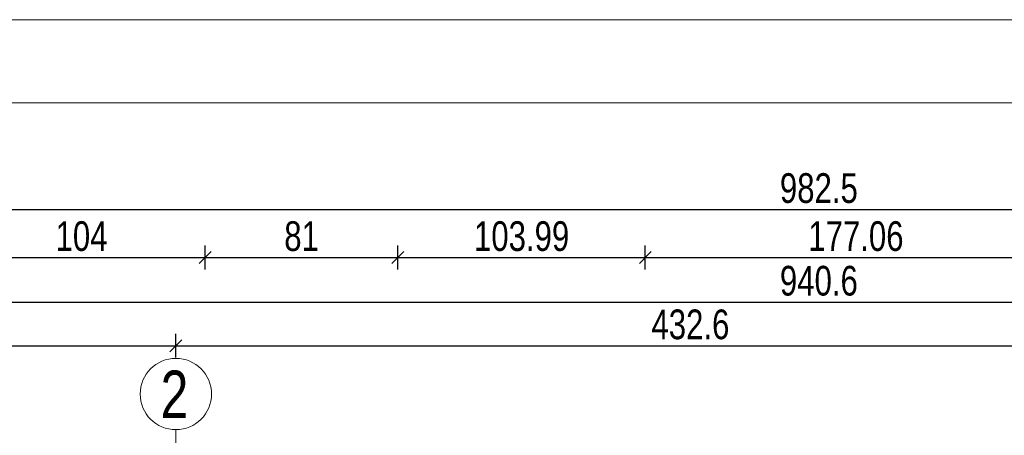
# Model space of a CAD drawing. Header units: inches. Extents: x 53216 to 117387, y -66787 to -22834.
# Tile 232 of 256: x 53737 to 54151, y -23801 to -23626. Entities that reach past the tile are written whole.
import ezdxf

# ---------------------------------------------------------------- set-up
doc = ezdxf.new("R2010")
doc.units = ezdxf.units.IN
doc.header["$MEASUREMENT"] = 0
doc.linetypes.add('DASHDOT', pattern=[1, 0.5, -0.25, 0, -0.25])
doc.layers.get('0').update_dxf_attribs({"lineweight": 0})
doc.layers.get('Defpoints').update_dxf_attribs({"lineweight": 0})
for name, color, linetype, lineweight in [('A--tabelka rysunku', 7, 'Continuous', 0), ('p--osie konstr.-NR', 1, 'DASHDOT', 15), ('p--wymiary-1-50', 5, 'Continuous', 0)]:
    doc.layers.add(name, color=color, linetype=linetype, lineweight=lineweight)
doc.styles.add('1-50', font='arial.ttf', dxfattribs={"width": 0.75, "height": 12.5})
doc.styles.get("Standard").update_dxf_attribs({"font": 'arial.ttf', "width": 0.75})
doc.dimstyles.new('1-50', dxfattribs={"dimtxt": 12.5, "dimasz": 5, "dimexe": 5, "dimexo": 5, "dimgap": 0.09, "dimtad": 0, "dimdsep": 46, "dimtxsty": '1-50', "dimblk": 'OBLIQUE', "dimcen": 0.09, "dimadec": 0, "dimazin": 0, "dimtfac": 1, "dimtdec": 4, "dimtix": 1, "dimtmove": 2, "dimatfit": 3, "dimldrblk": 'OBLIQUE', "dimfxl": 5, "dimfxlon": 1, "dimtvp": 0.7, "dimtolj": 1, "dimtzin": 0, "dimarcsym": 0})

# ---------------------------------------------------------------- blocks, each defined once
blk = doc.blocks.new('_OBLIQUE')
at = {"color": 0, "linetype": 'ByBlock', "lineweight": -2}
for p, q in [((-0.5, -0.5), (0.5, 0.5)), ((0, 0), (0, 0))]:
    blk.add_line(p, q, dxfattribs=at)
blk = doc.blocks.new('*D2812')
at = {"layer": 'Defpoints', "color": 0}
for p in [(53803.03, -23762.88), (53603.03, -23776.95), (53803.03, -23776.95)]:
    blk.add_point(p, dxfattribs=at)
at = {"layer": 'p--wymiary-1-50', "color": 0, "lineweight": -2}
for p, q in [((53603.03, -23767.88), (53603.03, -23757.88)), ((53803.03, -23767.88), (53803.03, -23757.88)), ((53603.03, -23762.88), (53803.03, -23762.88))]:
    blk.add_line(p, q, dxfattribs=at)
at = {"layer": 'p--wymiary-1-50', "color": 0, "lineweight": -2, "xscale": 5, "yscale": 5, "zscale": 5, "rotation": 180}
blk.add_blockref('_OBLIQUE', (53603.03, -23762.88), dxfattribs=at)
at = {"layer": 'p--wymiary-1-50', "color": 0, "lineweight": -2, "xscale": 5, "yscale": 5, "zscale": 5}
blk.add_blockref('_OBLIQUE', (53803.03, -23762.88), dxfattribs=at)
at = {"layer": 'p--wymiary-1-50', "color": 0, "linetype": 'Continuous', "ltscale": 8, "insert": (53703.03, -23753.95), "char_height": 12.5, "attachment_point": 5, "style": '1-50'}
blk.add_mtext('\\A1;200', dxfattribs=at)
blk = doc.blocks.new('*D2813')
at = {"layer": 'Defpoints', "color": 0}
for p in [(54235.63, -23762.88), (53803.03, -23776.95), (54235.63, -23776.95)]:
    blk.add_point(p, dxfattribs=at)
at = {"layer": 'p--wymiary-1-50', "color": 0, "lineweight": -2}
for p, q in [((53803.03, -23767.88), (53803.03, -23757.88)), ((54235.63, -23767.88), (54235.63, -23757.88)), ((53803.03, -23762.88), (54235.63, -23762.88))]:
    blk.add_line(p, q, dxfattribs=at)
at = {"layer": 'p--wymiary-1-50', "color": 0, "lineweight": -2, "xscale": 5, "yscale": 5, "zscale": 5, "rotation": 180}
blk.add_blockref('_OBLIQUE', (53803.03, -23762.88), dxfattribs=at)
at = {"layer": 'p--wymiary-1-50', "color": 0, "lineweight": -2, "xscale": 5, "yscale": 5, "zscale": 5}
blk.add_blockref('_OBLIQUE', (54235.63, -23762.88), dxfattribs=at)
at = {"layer": 'p--wymiary-1-50', "color": 0, "linetype": 'Continuous', "ltscale": 8, "insert": (54019.33, -23753.95), "char_height": 12.5, "attachment_point": 5, "style": '1-50'}
blk.add_mtext('\\A1;432.6', dxfattribs=at)
blk = doc.blocks.new('*D2815')
at = {"layer": 'Defpoints', "color": 0}
for p in [(54543.63, -23744.51), (53603.03, -23767.88), (54543.63, -23767.88)]:
    blk.add_point(p, dxfattribs=at)
at = {"layer": 'p--wymiary-1-50', "color": 0, "lineweight": -2}
for p, q in [((53603.03, -23749.51), (53603.03, -23739.51)), ((54543.63, -23749.51), (54543.63, -23739.51)), ((53603.03, -23744.51), (54543.63, -23744.51))]:
    blk.add_line(p, q, dxfattribs=at)
at = {"layer": 'p--wymiary-1-50', "color": 0, "lineweight": -2, "xscale": 5, "yscale": 5, "zscale": 5, "rotation": 180}
blk.add_blockref('_OBLIQUE', (53603.03, -23744.51), dxfattribs=at)
at = {"layer": 'p--wymiary-1-50', "color": 0, "lineweight": -2, "xscale": 5, "yscale": 5, "zscale": 5}
blk.add_blockref('_OBLIQUE', (54543.63, -23744.51), dxfattribs=at)
at = {"layer": 'p--wymiary-1-50', "color": 0, "linetype": 'Continuous', "ltscale": 8, "insert": (54073.33, -23735.58), "char_height": 12.5, "attachment_point": 5, "style": '1-50'}
blk.add_mtext('\\A1;940.6', dxfattribs=at)
blk = doc.blocks.new('*D2816')
at = {"layer": 'Defpoints', "color": 0}
for p in [(54564.58, -23705.52), (53582.08, -23728.88), (54564.58, -23728.88)]:
    blk.add_point(p, dxfattribs=at)
at = {"layer": 'p--wymiary-1-50', "color": 0, "lineweight": -2}
for p, q in [((53582.08, -23710.52), (53582.08, -23700.52)), ((54564.58, -23710.52), (54564.58, -23700.52)), ((53582.08, -23705.52), (54564.58, -23705.52))]:
    blk.add_line(p, q, dxfattribs=at)
at = {"layer": 'p--wymiary-1-50', "color": 0, "lineweight": -2, "xscale": 5, "yscale": 5, "zscale": 5, "rotation": 180}
blk.add_blockref('_OBLIQUE', (53582.08, -23705.52), dxfattribs=at)
at = {"layer": 'p--wymiary-1-50', "color": 0, "lineweight": -2, "xscale": 5, "yscale": 5, "zscale": 5}
blk.add_blockref('_OBLIQUE', (54564.58, -23705.52), dxfattribs=at)
at = {"layer": 'p--wymiary-1-50', "color": 0, "linetype": 'Continuous', "ltscale": 8, "insert": (54073.33, -23696.59), "char_height": 12.5, "attachment_point": 5, "style": '1-50'}
blk.add_mtext('\\A1;982.5', dxfattribs=at)
blk = doc.blocks.new('*D2822')
at = {"layer": 'Defpoints', "color": 0}
for p in [(53815.38, -23725.74), (53711.38, -23740.82), (53815.38, -23740.82)]:
    blk.add_point(p, dxfattribs=at)
at = {"layer": 'p--wymiary-1-50', "color": 0, "lineweight": -2}
for p, q in [((53711.38, -23730.74), (53711.38, -23720.74)), ((53815.38, -23730.74), (53815.38, -23720.74)), ((53711.38, -23725.74), (53815.38, -23725.74))]:
    blk.add_line(p, q, dxfattribs=at)
at = {"layer": 'p--wymiary-1-50', "color": 0, "lineweight": -2, "xscale": 5, "yscale": 5, "zscale": 5, "rotation": 180}
blk.add_blockref('_OBLIQUE', (53711.38, -23725.74), dxfattribs=at)
at = {"layer": 'p--wymiary-1-50', "color": 0, "lineweight": -2, "xscale": 5, "yscale": 5, "zscale": 5}
blk.add_blockref('_OBLIQUE', (53815.38, -23725.74), dxfattribs=at)
at = {"layer": 'p--wymiary-1-50', "color": 0, "linetype": 'Continuous', "ltscale": 8, "insert": (53763.38, -23716.81), "char_height": 12.5, "attachment_point": 5, "style": '1-50'}
blk.add_mtext('\\A1;104', dxfattribs=at)
blk = doc.blocks.new('*D2823')
at = {"layer": 'Defpoints', "color": 0}
for p in [(53896.38, -23725.74), (53815.38, -23740.82), (53896.38, -23740.82)]:
    blk.add_point(p, dxfattribs=at)
at = {"layer": 'p--wymiary-1-50', "color": 0, "lineweight": -2}
for p, q in [((53815.38, -23730.74), (53815.38, -23720.74)), ((53896.38, -23730.74), (53896.38, -23720.74)), ((53815.38, -23725.74), (53896.38, -23725.74))]:
    blk.add_line(p, q, dxfattribs=at)
at = {"layer": 'p--wymiary-1-50', "color": 0, "lineweight": -2, "xscale": 5, "yscale": 5, "zscale": 5, "rotation": 180}
blk.add_blockref('_OBLIQUE', (53815.38, -23725.74), dxfattribs=at)
at = {"layer": 'p--wymiary-1-50', "color": 0, "lineweight": -2, "xscale": 5, "yscale": 5, "zscale": 5}
blk.add_blockref('_OBLIQUE', (53896.38, -23725.74), dxfattribs=at)
at = {"layer": 'p--wymiary-1-50', "color": 0, "linetype": 'Continuous', "ltscale": 8, "insert": (53855.88, -23716.81), "char_height": 12.5, "attachment_point": 5, "style": '1-50'}
blk.add_mtext('\\A1;81', dxfattribs=at)
blk = doc.blocks.new('*D2824')
at = {"layer": 'Defpoints', "color": 0}
for p in [(54000.37, -23725.74), (53896.38, -23740.82), (54000.37, -23740.82)]:
    blk.add_point(p, dxfattribs=at)
at = {"layer": 'p--wymiary-1-50', "color": 0, "lineweight": -2}
for p, q in [((53896.38, -23730.74), (53896.38, -23720.74)), ((54000.37, -23730.74), (54000.37, -23720.74)), ((53896.38, -23725.74), (54000.37, -23725.74))]:
    blk.add_line(p, q, dxfattribs=at)
at = {"layer": 'p--wymiary-1-50', "color": 0, "lineweight": -2, "xscale": 5, "yscale": 5, "zscale": 5, "rotation": 180}
blk.add_blockref('_OBLIQUE', (53896.38, -23725.74), dxfattribs=at)
at = {"layer": 'p--wymiary-1-50', "color": 0, "lineweight": -2, "xscale": 5, "yscale": 5, "zscale": 5}
blk.add_blockref('_OBLIQUE', (54000.37, -23725.74), dxfattribs=at)
at = {"layer": 'p--wymiary-1-50', "color": 0, "linetype": 'Continuous', "ltscale": 8, "insert": (53948.38, -23716.81), "char_height": 12.5, "attachment_point": 5, "style": '1-50'}
blk.add_mtext('\\A1;103.99', dxfattribs=at)
blk = doc.blocks.new('*D2825')
at = {"layer": 'Defpoints', "color": 0}
for p in [(54177.43, -23725.74), (54000.37, -23740.82), (54177.43, -23740.82)]:
    blk.add_point(p, dxfattribs=at)
at = {"layer": 'p--wymiary-1-50', "color": 0, "lineweight": -2}
for p, q in [((54000.37, -23730.74), (54000.37, -23720.74)), ((54177.43, -23730.74), (54177.43, -23720.74)), ((54000.37, -23725.74), (54177.43, -23725.74))]:
    blk.add_line(p, q, dxfattribs=at)
at = {"layer": 'p--wymiary-1-50', "color": 0, "lineweight": -2, "xscale": 5, "yscale": 5, "zscale": 5, "rotation": 180}
blk.add_blockref('_OBLIQUE', (54000.37, -23725.74), dxfattribs=at)
at = {"layer": 'p--wymiary-1-50', "color": 0, "lineweight": -2, "xscale": 5, "yscale": 5, "zscale": 5}
blk.add_blockref('_OBLIQUE', (54177.43, -23725.74), dxfattribs=at)
at = {"layer": 'p--wymiary-1-50', "color": 0, "linetype": 'Continuous', "ltscale": 8, "insert": (54088.9, -23716.81), "char_height": 12.5, "attachment_point": 5, "style": '1-50'}
blk.add_mtext('\\A1;177.06', dxfattribs=at)

msp = doc.modelspace()

# ---------------------------------------------------------------- linework, layer by layer
at = {"layer": 'A--tabelka rysunku', "linetype": 'Continuous'}
for points in [[(53215.894, -25110.629), (55315.894, -25110.629), (55315.894, -23625.629), (53215.894, -23625.629)], [(53215.894, -25110.629), (55315.894, -25110.629), (55315.894, -23625.629), (53215.894, -23625.629)], [(53340.894, -25075.629), (55280.894, -25075.629), (55280.894, -23660.629), (53340.894, -23660.629)]]:
    msp.add_lwpolyline(points, close=True, dxfattribs=at)
at = {"layer": 'A--tabelka rysunku', "color": 1, "linetype": 'Continuous'}
msp.add_lwpolyline([(53215.894, -25110.629), (55315.894, -25110.629), (55315.894, -23625.629), (53215.894, -23625.629)], close=True, dxfattribs=at)
at = {"layer": 'p--osie konstr.-NR', "linetype": 'DASHDOT', "ltscale": 35}
msp.add_line((53803.035, -23798.178), (53803.035, -23848.178), dxfattribs=at)
at = {"layer": 'p--osie konstr.-NR', "linetype": 'Continuous', "ltscale": 35}
msp.add_circle((53803.035, -23783.178), 15, dxfattribs=at)

# ---------------------------------------------------------------- texts
at = {"layer": 'p--osie konstr.-NR', "linetype": 'Continuous', "ltscale": 35, "insert": (53808.281, -23793.307), "char_height": 20, "width": 63.5564, "attachment_point": 9}
msp.add_mtext('2', dxfattribs=at)

# ---------------------------------------------------------------- dimensions: what is measured, and where the dimension line sits
at = {"layer": 'p--wymiary-1-50'}
for base, p1, p2, picture, middle in [((54564.585, -23705.522), (53582.085, -23728.876), (54564.585, -23728.876), '*D2816', (54073.335, -23696.589)), ((53815.385, -23725.74), (53711.385, -23740.823), (53815.385, -23740.823), '*D2822', (53763.385, -23716.806)), ((53896.385, -23725.74), (53815.385, -23740.823), (53896.385, -23740.823), '*D2823', (53855.885, -23716.806)), ((54000.375, -23725.74), (53896.385, -23740.823), (54000.375, -23740.823), '*D2824', (53948.38, -23716.806)), ((54177.435, -23725.74), (54000.375, -23740.823), (54177.435, -23740.823), '*D2825', (54088.905, -23716.806)), ((54543.635, -23744.514), (53603.035, -23767.881), (54543.635, -23767.881), '*D2815', (54073.335, -23735.58)), ((53803.035, -23762.881), (53603.035, -23776.947), (53803.035, -23776.947), '*D2812', (53703.035, -23753.947)), ((54235.635, -23762.881), (53803.035, -23776.947), (54235.635, -23776.947), '*D2813', (54019.335, -23753.947))]:
    dim = msp.add_linear_dim(base=base, p1=p1, p2=p2, dimstyle='1-50', dxfattribs=at)
    dim.commit()
    dim.dimension.update_dxf_attribs({"geometry": picture, "text_midpoint": middle})

doc.saveas('drawing.dxf')
